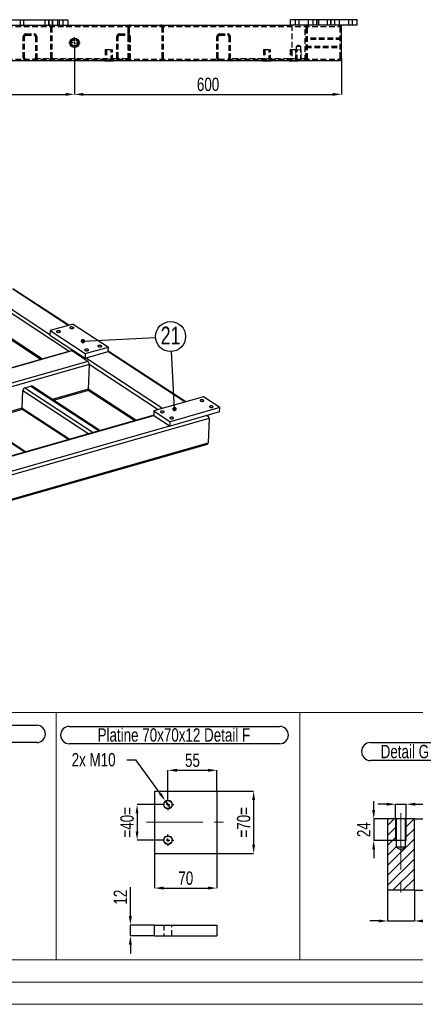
# Model space of a CAD drawing. Header units: millimetres. Extents: x 0 to 841, y 0 to 594.
# Tile 7 of 23: x 276 to 365, y 0 to 221. Entities that reach past the tile are written whole.
import ezdxf

# ---------------------------------------------------------------- set-up
doc = ezdxf.new("R2010")
doc.units = ezdxf.units.MM
doc.header["$PDSIZE"] = -1
doc.linetypes.add('CENTERX2', pattern=[20.32, 12.7, -2.54, 2.54, -2.54])
doc.linetypes.add('HIDDEN', pattern=[1.905, 1.27, -0.635])
for name, color, linetype in [('COTES', 1, 'Continuous'), ('NOTES', 6, 'Continuous'), ('TRAIT-FINS', 9, 'Continuous'), ('TRAIT-MIXTES', 3, 'CENTERX2'), ('TRAIT-TIRET', 2, 'HIDDEN')]:
    doc.layers.add(name, color=color, linetype=linetype)
doc.layers.add('TRAIT-FORT', color=4, linetype='Continuous', lineweight=25)
doc.styles.add('SLDTEXTSTYLE0', font='TXT', dxfattribs={"width": 0.75})
doc.dimstyles.new('SLDDIMSTYLE2', dxfattribs={"dimtxt": 3, "dimasz": 2, "dimexe": 0, "dimexo": 0.0625, "dimgap": 0.75, "dimtad": 1, "dimdec": 0, "dimlfac": 10, "dimrnd": 1e-09, "dimzin": 12, "dimdsep": 46, "dimtxsty": 'SLDTEXTSTYLE0', "dimsah": 1, "dimcen": 0.09, "dimadec": 0, "dimazin": 3, "dimtfac": 1, "dimtdec": 0, "dimtofl": 0, "dimtmove": 0, "dimatfit": 3, "dimfxl": 1, "dimfrac": 2, "dimtolj": 1, "dimtzin": 12, "dimarcsym": 0})
doc.dimstyles.new('SLDDIMSTYLE4', dxfattribs={"dimtxt": 3, "dimasz": 2, "dimexe": 0, "dimexo": 0.0625, "dimgap": 0.75, "dimtad": 0, "dimtih": 1, "dimtoh": 1, "dimdec": 0, "dimlfac": 5, "dimrnd": 1e-09, "dimzin": 12, "dimdsep": 46, "dimtxsty": 'SLDTEXTSTYLE0', "dimblk1": 'NONE', "dimsah": 1, "dimcen": 0, "dimadec": 0, "dimazin": 3, "dimtfac": 1, "dimtdec": 0, "dimtmove": 0, "dimatfit": 3, "dimldrblk": 'NONE', "dimfxl": 1, "dimfrac": 2, "dimtolj": 1, "dimtzin": 12, "dimarcsym": 0})
doc.dimstyles.new('SLDDIMSTYLE5', dxfattribs={"dimtxt": 3, "dimasz": 2, "dimexe": 0, "dimexo": 0.0625, "dimgap": 0.75, "dimtad": 1, "dimdec": 0, "dimlfac": 5, "dimrnd": 1e-09, "dimzin": 12, "dimdsep": 46, "dimtxsty": 'SLDTEXTSTYLE0', "dimsah": 1, "dimcen": 0.09, "dimadec": 0, "dimazin": 3, "dimtfac": 1, "dimtdec": 0, "dimtmove": 0, "dimatfit": 0, "dimfxl": 1, "dimfrac": 2, "dimtolj": 1, "dimtzin": 12, "dimarcsym": 0})
doc.dimstyles.new('SLDDIMSTYLE6', dxfattribs={"dimtxt": 3, "dimasz": 2, "dimexe": 0, "dimexo": 0.0625, "dimgap": 0.75, "dimtad": 1, "dimdec": 0, "dimlfac": 5, "dimrnd": 1e-09, "dimzin": 12, "dimdsep": 46, "dimtxsty": 'SLDTEXTSTYLE0', "dimsah": 1, "dimcen": 0.09, "dimadec": 0, "dimazin": 3, "dimtfac": 1, "dimtdec": 0, "dimtofl": 0, "dimtmove": 0, "dimatfit": 3, "dimfxl": 1, "dimfrac": 2, "dimtolj": 1, "dimtzin": 12, "dimarcsym": 0})
doc.dimstyles.new('SLDDIMSTYLE7', dxfattribs={"dimtxt": 0.18, "dimasz": 1, "dimexe": 0, "dimexo": 0.0625, "dimgap": 0, "dimtad": 0, "dimtih": 1, "dimtoh": 1, "dimdec": 0, "dimrnd": 1e-09, "dimzin": 0, "dimdsep": 46, "dimtxsty": 'Standard', "dimblk1": 'DOT', "dimblk2": 'DOT', "dimsah": 1, "dimcen": 0.09, "dimadec": 0, "dimazin": 0, "dimtfac": 1, "dimtdec": 0, "dimtofl": 0, "dimtmove": 0, "dimatfit": 3, "dimldrblk": 'DOT', "dimfxl": 1, "dimfrac": 2, "dimtolj": 1, "dimtzin": 0, "dimarcsym": 0})

# ---------------------------------------------------------------- blocks, each defined once
blk = doc.blocks.new('SW_NOTE_5')
at = {"layer": 'NOTES', "color": 0}
for p, q in [((-0.08, 4.28), (57.03, 4.28)), ((57.03, 0.38), (-0.08, 0.38))]:
    blk.add_line(p, q, dxfattribs=at)
for centre, start, end in [((-0.08, 2.33), 90, 270), ((57.03, 2.33), 270, 90)]:
    blk.add_arc(centre, 1.95, start, end, dxfattribs=at)
at = {"layer": 'NOTES', "color": 0, "insert": (28.36, 3.87), "char_height": 3, "attachment_point": 2, "style": 'SLDTEXTSTYLE0'}
blk.add_mtext('Platine 150x70x12x12 Detail D', dxfattribs=at)
blk = doc.blocks.new('SW_NOTE_36')
at = {"layer": 'NOTES', "color": 0}
blk.add_circle((3.38, 0.17), 3.38, dxfattribs=at)
at = {"layer": 'NOTES', "color": 0, "insert": (3.39, 2.4), "char_height": 4, "attachment_point": 2, "style": 'SLDTEXTSTYLE0'}
blk.add_mtext('21', dxfattribs=at)
blk = doc.blocks.new('_Dot')
at = {"color": 0, "linetype": 'ByBlock', "lineweight": -2}
blk.add_line((-0.5, 0), (-1, 0), dxfattribs=at)
at = {"color": 0, "linetype": 'ByBlock', "const_width": 0.5}
blk.add_lwpolyline([(-0.25, 0, 1), (0.25, 0, 1)], format="xyb", close=True, dxfattribs=at)
blk = doc.blocks.new('_D_81')
at = {"layer": 'COTES', "color": 0, "lineweight": -2, "transparency": 16777216}
for p, q in [((157.61, 214.62), (157.61, 204.36)), ((288.61, 214.62), (288.61, 204.36)), ((159.61, 204.36), (286.61, 204.36))]:
    blk.add_line(p, q, dxfattribs=at)
at = {"layer": 'COTES', "color": 0, "transparency": 16777216}
for points in [[(159.61, 204.7), (159.61, 204.03), (157.61, 204.36)], [(286.61, 204.7), (286.61, 204.03), (288.61, 204.36)]]:
    blk.add_solid(points, dxfattribs=at)
at = {"layer": 'Defpoints', "color": 0, "transparency": 16777216}
for p in [(157.61, 214.68), (288.61, 214.68), (288.61, 204.36)]:
    blk.add_point(p, dxfattribs=at)
at = {"layer": 'COTES', "color": 0, "transparency": 16777216, "insert": (223.11, 208.11), "char_height": 3, "attachment_point": 2, "style": 'SLDTEXTSTYLE0'}
blk.add_mtext('\\A1;1310', dxfattribs=at)
blk = doc.blocks.new('_D_83')
at = {"layer": 'COTES', "color": 0, "lineweight": -2, "transparency": 16777216}
for p, q in [((288.61, 214.62), (288.61, 204.36)), ((348.61, 212.47), (348.61, 204.36)), ((290.61, 204.36), (346.61, 204.36))]:
    blk.add_line(p, q, dxfattribs=at)
at = {"layer": 'COTES', "color": 0, "transparency": 16777216}
for points in [[(290.61, 204.7), (290.61, 204.03), (288.61, 204.36)], [(346.61, 204.7), (346.61, 204.03), (348.61, 204.36)]]:
    blk.add_solid(points, dxfattribs=at)
at = {"layer": 'Defpoints', "color": 0, "transparency": 16777216}
for p in [(288.61, 214.68), (348.61, 212.53), (348.61, 204.36)]:
    blk.add_point(p, dxfattribs=at)
at = {"layer": 'COTES', "color": 0, "transparency": 16777216, "insert": (318.61, 208.11), "char_height": 3, "attachment_point": 2, "style": 'SLDTEXTSTYLE0'}
blk.add_mtext('\\A1;600', dxfattribs=at)
blk = doc.blocks.new('SW_CENTERMARKSYMBOL_87')
at = {"layer": 'TRAIT-MIXTES', "color": 0}
for p, q in [((-0.4, 0), (-1.25, 0)), ((0, 0), (-0.2, 0)), ((0, 0), (-0.2, 0)), ((0, 0.4), (0, 1.25)), ((0, 0), (0, 0.2)), ((0, 0), (0, 0.2)), ((0, 0), (0, -0.2)), ((0, 0), (0.2, 0)), ((0, 0), (0, -0.2)), ((0, 0), (0.2, 0)), ((0.4, 0), (1.25, 0)), ((0, -0.4), (0, -1.25))]:
    blk.add_line(p, q, dxfattribs=at)
blk = doc.blocks.new('SW_CENTERMARKSYMBOL_89')
at = {"layer": 'TRAIT-MIXTES', "color": 0}
for p, q in [((-0.4, 0), (-1.25, 0)), ((0, 0), (-0.2, 0)), ((0, 0), (-0.2, 0)), ((0, 0.4), (0, 1.25)), ((0, 0), (0, 0.2)), ((0, 0), (0, 0.2)), ((0, 0), (0, -0.2)), ((0, 0), (0.2, 0)), ((0, 0), (0, -0.2)), ((0, 0), (0.2, 0)), ((0.4, 0), (1.25, 0)), ((0, -0.4), (0, -1.25))]:
    blk.add_line(p, q, dxfattribs=at)
blk = doc.blocks.new('_D_154')
at = {"layer": 'COTES', "color": 0, "lineweight": -2, "transparency": 16777216}
for p, q in [((358.95, 25.56), (358.95, 18.71)), ((364.95, 25.56), (364.95, 18.71)), ((356.95, 18.71), (354.95, 18.71)), ((358.95, 18.71), (364.95, 18.71)), ((366.95, 18.71), (376.07, 18.71))]:
    blk.add_line(p, q, dxfattribs=at)
at = {"layer": 'COTES', "color": 0, "transparency": 16777216}
for points in [[(356.95, 19.04), (356.95, 18.38), (358.95, 18.71)], [(366.95, 19.04), (366.95, 18.38), (364.95, 18.71)]]:
    blk.add_solid(points, dxfattribs=at)
at = {"layer": 'Defpoints', "color": 0, "transparency": 16777216}
for p in [(358.95, 25.62), (364.95, 25.62), (358.95, 18.71)]:
    blk.add_point(p, dxfattribs=at)
at = {"layer": 'COTES', "color": 0, "transparency": 16777216, "insert": (372.51, 22.46), "char_height": 3, "attachment_point": 2, "style": 'SLDTEXTSTYLE0'}
blk.add_mtext('\\A1;%%c30', dxfattribs=at)
blk = doc.blocks.new('_D_155')
at = {"layer": 'COTES', "color": 0, "lineweight": -2, "transparency": 16777216}
for p, q in [((365.01, 41.62), (372.47, 41.62)), ((372.47, 27.62), (372.47, 39.62)), ((365.01, 25.62), (372.47, 25.62))]:
    blk.add_line(p, q, dxfattribs=at)
at = {"layer": 'COTES', "color": 0, "transparency": 16777216}
for points in [[(372.14, 39.62), (372.81, 39.62), (372.47, 41.62)], [(372.14, 27.62), (372.81, 27.62), (372.47, 25.62)]]:
    blk.add_solid(points, dxfattribs=at)
at = {"layer": 'Defpoints', "color": 0, "transparency": 16777216}
for p in [(364.95, 41.62), (372.47, 41.62), (364.95, 25.62)]:
    blk.add_point(p, dxfattribs=at)
at = {"layer": 'COTES', "color": 0, "transparency": 16777216, "insert": (368.72, 33.62), "char_height": 3, "attachment_point": 2, "rotation": 90, "style": 'SLDTEXTSTYLE0'}
blk.add_mtext('\\A1;80', dxfattribs=at)
blk = doc.blocks.new('_D_156')
at = {"layer": 'COTES', "color": 0, "lineweight": -2, "transparency": 16777216}
for p, q in [((355.82, 43.62), (355.82, 45.62)), ((363.09, 41.62), (355.82, 41.62)), ((355.82, 41.62), (355.82, 36.82)), ((363.09, 36.82), (355.82, 36.82)), ((355.82, 34.82), (355.82, 32.82))]:
    blk.add_line(p, q, dxfattribs=at)
at = {"layer": 'COTES', "color": 0, "transparency": 16777216}
for points in [[(355.49, 43.62), (356.15, 43.62), (355.82, 41.62)], [(355.49, 34.82), (356.15, 34.82), (355.82, 36.82)]]:
    blk.add_solid(points, dxfattribs=at)
at = {"layer": 'Defpoints', "color": 0, "transparency": 16777216}
for p in [(363.15, 41.62), (355.82, 36.82), (363.15, 36.82)]:
    blk.add_point(p, dxfattribs=at)
at = {"layer": 'COTES', "color": 0, "transparency": 16777216, "insert": (352.07, 39.22), "char_height": 3, "attachment_point": 2, "rotation": 90, "style": 'SLDTEXTSTYLE0'}
blk.add_mtext('\\A1;24', dxfattribs=at)
blk = doc.blocks.new('_D_157')
at = {"layer": 'COTES', "color": 0, "lineweight": -2, "transparency": 16777216}
for p, q in [((358.75, 44.94), (356.75, 44.94)), ((360.75, 41.69), (360.75, 44.94)), ((360.75, 44.94), (363.15, 44.94)), ((363.15, 41.69), (363.15, 44.94)), ((365.15, 44.94), (374.3, 44.94))]:
    blk.add_line(p, q, dxfattribs=at)
at = {"layer": 'COTES', "color": 0, "transparency": 16777216}
for points in [[(358.75, 45.27), (358.75, 44.6), (360.75, 44.94)], [(365.15, 45.27), (365.15, 44.6), (363.15, 44.94)]]:
    blk.add_solid(points, dxfattribs=at)
at = {"layer": 'Defpoints', "color": 0, "transparency": 16777216}
for p in [(363.15, 44.94), (360.75, 41.62), (363.15, 41.62)]:
    blk.add_point(p, dxfattribs=at)
at = {"layer": 'COTES', "color": 0, "transparency": 16777216, "insert": (370.92, 48.69), "char_height": 3, "attachment_point": 2, "style": 'SLDTEXTSTYLE0'}
blk.add_mtext('\\A1;M12', dxfattribs=at)
blk = doc.blocks.new('SW_NOTE_43')
at = {"layer": 'NOTES', "color": 0}
for p, q in [((-0.09, 4.37), (15.51, 4.37)), ((15.51, 0.34), (-0.09, 0.34))]:
    blk.add_line(p, q, dxfattribs=at)
for centre, start, end in [((-0.09, 2.36), 90, 270), ((15.51, 2.36), 270, 90)]:
    blk.add_arc(centre, 2.01, start, end, dxfattribs=at)
at = {"layer": 'NOTES', "color": 0, "insert": (7.64, 3.87), "char_height": 3, "attachment_point": 2, "style": 'SLDTEXTSTYLE0'}
blk.add_mtext('Detail G', dxfattribs=at)
blk = doc.blocks.new('_D_158')
at = {"layer": 'COTES', "color": 0, "lineweight": -2, "transparency": 16777216}
for p, q in [((300.34, 54.94), (302.34, 54.94)), ((302.34, 54.94), (307.85, 47.3)), ((310.19, 44.05), (309.02, 45.68))]:
    blk.add_line(p, q, dxfattribs=at)
at = {"layer": 'COTES', "color": 0, "transparency": 16777216}
blk.add_solid([(308.12, 47.49), (307.58, 47.1), (309.02, 45.68)], dxfattribs=at)
at = {"layer": 'Defpoints', "color": 0, "transparency": 16777216}
for p in [(309.02, 45.68), (310.19, 44.05)]:
    blk.add_point(p, dxfattribs=at)
at = {"layer": 'COTES', "color": 0, "transparency": 16777216, "insert": (287.97, 56.44), "char_height": 3, "attachment_point": 1, "style": 'SLDTEXTSTYLE0'}
blk.add_mtext('\\A1;2x M10', dxfattribs=at)
blk = doc.blocks.new('_None')
blk = doc.blocks.new('_D_159')
at = {"layer": 'COTES', "color": 0, "lineweight": -2, "transparency": 16777216}
for p, q in [((308.25, 44.87), (302.66, 44.87)), ((302.66, 42.87), (302.66, 38.87)), ((308.25, 36.87), (302.66, 36.87))]:
    blk.add_line(p, q, dxfattribs=at)
at = {"layer": 'COTES', "color": 0, "transparency": 16777216}
for points in [[(302.33, 42.87), (302.99, 42.87), (302.66, 44.87)], [(302.33, 38.87), (302.99, 38.87), (302.66, 36.87)]]:
    blk.add_solid(points, dxfattribs=at)
at = {"layer": 'Defpoints', "color": 0, "transparency": 16777216}
for p in [(308.31, 44.87), (302.66, 36.87), (308.31, 36.87)]:
    blk.add_point(p, dxfattribs=at)
at = {"layer": 'COTES', "color": 0, "transparency": 16777216, "insert": (298.91, 40.87), "char_height": 3, "attachment_point": 2, "rotation": 90, "style": 'SLDTEXTSTYLE0'}
blk.add_mtext('\\A1;=40=', dxfattribs=at)
blk = doc.blocks.new('_D_160')
at = {"layer": 'COTES', "color": 0, "lineweight": -2, "transparency": 16777216}
for p, q in [((320.67, 47.87), (328.85, 47.87)), ((328.85, 45.87), (328.85, 35.87)), ((320.67, 33.87), (328.85, 33.87))]:
    blk.add_line(p, q, dxfattribs=at)
at = {"layer": 'COTES', "color": 0, "transparency": 16777216}
for points in [[(328.51, 45.87), (329.18, 45.87), (328.85, 47.87)], [(328.51, 35.87), (329.18, 35.87), (328.85, 33.87)]]:
    blk.add_solid(points, dxfattribs=at)
at = {"layer": 'Defpoints', "color": 0, "transparency": 16777216}
for p in [(320.61, 47.87), (320.61, 33.87), (328.85, 33.87)]:
    blk.add_point(p, dxfattribs=at)
at = {"layer": 'COTES', "color": 0, "transparency": 16777216, "insert": (325.1, 40.87), "char_height": 3, "attachment_point": 2, "rotation": 90, "style": 'SLDTEXTSTYLE0'}
blk.add_mtext('\\A1;=70=', dxfattribs=at)
blk = doc.blocks.new('_D_161')
at = {"layer": 'COTES', "color": 0, "lineweight": -2, "transparency": 16777216}
for p, q in [((309.61, 46.23), (309.61, 52.56)), ((311.61, 52.56), (318.61, 52.56)), ((320.61, 47.93), (320.61, 52.56))]:
    blk.add_line(p, q, dxfattribs=at)
at = {"layer": 'COTES', "color": 0, "transparency": 16777216}
for points in [[(311.61, 52.89), (311.61, 52.23), (309.61, 52.56)], [(318.61, 52.89), (318.61, 52.23), (320.61, 52.56)]]:
    blk.add_solid(points, dxfattribs=at)
at = {"layer": 'Defpoints', "color": 0, "transparency": 16777216}
for p in [(320.61, 52.56), (320.61, 47.87), (309.61, 46.17)]:
    blk.add_point(p, dxfattribs=at)
at = {"layer": 'COTES', "color": 0, "transparency": 16777216, "insert": (315.11, 56.31), "char_height": 3, "attachment_point": 2, "style": 'SLDTEXTSTYLE0'}
blk.add_mtext('\\A1;55', dxfattribs=at)
blk = doc.blocks.new('_D_162')
at = {"layer": 'COTES', "color": 0, "lineweight": -2, "transparency": 16777216}
for p, q in [((306.61, 33.8), (306.61, 26.1)), ((320.61, 33.8), (320.61, 26.1)), ((308.61, 26.1), (318.61, 26.1))]:
    blk.add_line(p, q, dxfattribs=at)
at = {"layer": 'COTES', "color": 0, "transparency": 16777216}
for points in [[(308.61, 26.44), (308.61, 25.77), (306.61, 26.1)], [(318.61, 26.44), (318.61, 25.77), (320.61, 26.1)]]:
    blk.add_solid(points, dxfattribs=at)
at = {"layer": 'Defpoints', "color": 0, "transparency": 16777216}
for p in [(306.61, 33.87), (320.61, 33.87), (320.61, 26.1)]:
    blk.add_point(p, dxfattribs=at)
at = {"layer": 'COTES', "color": 0, "transparency": 16777216, "insert": (313.61, 29.85), "char_height": 3, "attachment_point": 2, "style": 'SLDTEXTSTYLE0'}
blk.add_mtext('\\A1;70', dxfattribs=at)
blk = doc.blocks.new('SW_NOTE_44')
at = {"layer": 'NOTES', "color": 0}
for p, q in [((-0.08, 4.29), (47.22, 4.29)), ((47.22, 0.39), (-0.08, 0.39))]:
    blk.add_line(p, q, dxfattribs=at)
for centre, start, end in [((-0.08, 2.34), 90, 270), ((47.22, 2.34), 270, 90)]:
    blk.add_arc(centre, 1.95, start, end, dxfattribs=at)
at = {"layer": 'NOTES', "color": 0, "insert": (23.44, 3.87), "char_height": 3, "attachment_point": 2, "style": 'SLDTEXTSTYLE0'}
blk.add_mtext('Platine 70x70x12 Detail F', dxfattribs=at)
blk = doc.blocks.new('SW_CENTERMARKSYMBOL_107')
at = {"layer": 'TRAIT-MIXTES', "color": 0}
for p, q in [((-0.8, 0), (-1.3, 0)), ((0, 0), (-0.4, 0)), ((0, 0.8), (0, 1.3)), ((0, 0), (0, 0.4)), ((0, 0), (0, -0.4)), ((0, 0), (0.4, 0)), ((0.8, 0), (1.3, 0)), ((0, -0.8), (0, -1.3))]:
    blk.add_line(p, q, dxfattribs=at)
blk = doc.blocks.new('SW_CENTERMARKSYMBOL_108')
at = {"layer": 'TRAIT-MIXTES', "color": 0}
for p, q in [((-0.8, 0), (-1.3, 0)), ((0, 0), (-0.4, 0)), ((0, 0.8), (0, 1.3)), ((0, 0), (0, 0.4)), ((0, 0), (0, -0.4)), ((0, 0), (0.4, 0)), ((0.8, 0), (1.3, 0)), ((0, -0.8), (0, -1.3))]:
    blk.add_line(p, q, dxfattribs=at)
blk = doc.blocks.new('_D_163')
at = {"layer": 'COTES', "color": 0, "lineweight": -2, "transparency": 16777216}
for p, q in [((301.16, 19.81), (301.16, 26.31)), ((306.55, 17.81), (301.16, 17.81)), ((301.16, 15.41), (301.16, 17.81)), ((306.55, 15.41), (301.16, 15.41)), ((301.16, 13.41), (301.16, 11.41))]:
    blk.add_line(p, q, dxfattribs=at)
at = {"layer": 'COTES', "color": 0, "transparency": 16777216}
for points in [[(300.83, 19.81), (301.49, 19.81), (301.16, 17.81)], [(300.83, 13.41), (301.49, 13.41), (301.16, 15.41)]]:
    blk.add_solid(points, dxfattribs=at)
at = {"layer": 'Defpoints', "color": 0, "transparency": 16777216}
for p in [(301.16, 17.81), (306.61, 17.81), (306.61, 15.41)]:
    blk.add_point(p, dxfattribs=at)
at = {"layer": 'COTES', "color": 0, "transparency": 16777216, "insert": (297.41, 24.06), "char_height": 3, "attachment_point": 2, "rotation": 90, "style": 'SLDTEXTSTYLE0'}
blk.add_mtext('\\A1;12', dxfattribs=at)

msp = doc.modelspace()

# ---------------------------------------------------------------- hatches: boundary and pattern name
at = {"layer": 'TRAIT-FINS'}
h = msp.add_hatch(dxfattribs=at)
h.set_pattern_fill('ANSI31', color=256, scale=0.5, angle=3e-322, style=0)
h.paths.add_polyline_path([(360.9, 41.62), (358.95, 41.62), (358.95, 25.62), (364.95, 25.62), (364.95, 41.62), (363, 41.62), (363, 35.32), (361.95, 34.69), (360.9, 35.32)], flags=0)

# ---------------------------------------------------------------- linework, layer by layer
at = {"lineweight": 18}
for p, q in [((220.13, 65.56), (284.52, 65.56)), ((284.52, 10), (284.52, 65.56)), ((284.52, 10), (284.52, 65.56)), ((284.52, 65.56), (339.2, 65.56)), ((339.2, 10), (339.2, 65.56)), ((339.2, 65.56), (390.47, 65.56)), ((339.2, 65.56), (339.2, 10)), ((220.13, 10), (284.52, 10)), ((284.52, 10), (339.2, 10)), ((339.2, 10), (390.47, 10)), ((836, 5), (5, 5)), ((841, 0), (0, 0))]:
    msp.add_line(p, q, dxfattribs=at)
at = {"layer": 'TRAIT-FINS', "lineweight": 18}
for p, q in [((342.11, 221.13), (342.11, 219.93)), ((342.11, 221.13), (342.11, 219.93)), ((342.11, 219.93), (343.11, 219.93)), ((342.11, 219.93), (343.11, 219.93)), ((343.11, 221.13), (343.11, 219.93)), ((343.11, 221.13), (343.11, 219.93)), ((346.11, 221.13), (346.11, 219.93)), ((346.11, 221.13), (346.11, 219.93)), ((346.11, 219.93), (347.11, 219.93)), ((346.11, 219.93), (347.11, 219.93)), ((347.11, 221.13), (347.11, 219.93)), ((347.11, 221.13), (347.11, 219.93)), ((338.33, 211.93), (338.33, 214.33)), ((339.53, 214.33), (338.33, 214.33)), ((339.53, 211.93), (339.53, 214.33)), ((360.75, 41.62), (360.75, 36.82)), ((363.15, 41.62), (363.15, 36.82)), ((360.75, 36.82), (363.15, 36.82))]:
    msp.add_line(p, q, dxfattribs=at)
at = {"layer": 'TRAIT-FINS', "lineweight": 18, "flags": 128}
for points in [[(285.3, 150.92), (285.14, 150.89), (284.96, 150.89), (284.79, 150.92), (284.67, 150.98), (284.59, 151.06), (284.59, 151.14), (284.65, 151.21), (284.77, 151.26), (284.94, 151.29), (285.11, 151.29), (285.28, 151.25), (285.41, 151.19), (285.48, 151.12), (285.48, 151.04), (285.42, 150.97), (285.3, 150.92)], [(288.26, 151.76), (288.1, 151.74), (287.93, 151.74), (287.76, 151.77), (287.63, 151.83), (287.56, 151.9), (287.55, 151.98), (287.62, 152.05), (287.74, 152.11), (287.9, 152.14), (288.08, 152.13), (288.24, 152.1), (288.37, 152.04), (288.45, 151.97), (288.45, 151.89), (288.39, 151.82), (288.26, 151.76)], [(291.6, 146.79), (291.44, 146.76), (291.26, 146.77), (291.1, 146.8), (290.97, 146.86), (290.9, 146.93), (290.89, 147.01), (290.96, 147.08), (291.08, 147.13), (291.24, 147.16), (291.42, 147.16), (291.58, 147.13), (291.71, 147.07), (291.78, 146.99), (291.79, 146.92), (291.73, 146.84), (291.6, 146.79)], [(294.57, 147.64), (294.41, 147.61), (294.23, 147.61), (294.06, 147.65), (293.94, 147.7), (293.86, 147.78), (293.86, 147.86), (293.92, 147.93), (294.04, 147.98), (294.21, 148.01), (294.38, 148.01), (294.55, 147.97), (294.68, 147.92), (294.75, 147.84), (294.75, 147.76), (294.69, 147.69), (294.57, 147.64)]]:
    msp.add_lwpolyline(points, dxfattribs=at)
at = {"layer": 'TRAIT-FINS', "lineweight": 18}
for centre in [(309.61, 44.87), (309.61, 36.87)]:
    msp.add_circle(centre, 1, dxfattribs=at)
at = {"layer": 'TRAIT-FORT', "lineweight": 25}
for p, q in [((269.11, 221.13), (284.81, 221.13)), ((284.81, 221.13), (284.81, 219.93)), ((284.81, 221.13), (287.11, 221.13)), ((287.11, 221.13), (287.11, 219.93)), ((352.11, 221.13), (337.11, 221.13)), ((337.11, 219.93), (337.11, 221.13)), ((352.11, 219.93), (352.11, 221.13)), ((269.11, 219.93), (337.11, 219.93)), ((352.11, 219.93), (337.11, 219.93)), ((348.61, 212.53), (348.61, 219.33)), ((117.21, 211.93), (348.01, 211.93)), ((295.33, 211.93), (295.33, 211.83)), ((297.33, 211.83), (295.33, 211.83)), ((297.33, 211.83), (297.33, 211.93)), ((330.84, 211.93), (330.84, 211.83)), ((332.84, 211.83), (330.84, 211.83)), ((332.84, 211.83), (332.84, 211.93)), ((336.84, 211.93), (336.84, 211.83)), ((338.84, 211.83), (336.84, 211.83)), ((338.84, 211.83), (338.84, 211.93)), ((283.1, 150.38), (231.7, 184.02)), ((287.19, 152.44), (274.72, 160.61)), ((287.35, 152.49), (274.79, 160.71)), ((287.42, 146.64), (268.27, 159.17)), ((268.03, 153.43), (281.14, 144.84)), ((281.39, 144.91), (268.07, 153.63)), ((288.33, 152.77), (283.14, 151.29)), ((288.33, 152.77), (296.21, 147.61)), ((283.14, 151.29), (283.1, 150.31)), ((283.14, 151.29), (291.02, 146.13)), ((283.1, 150.31), (290.98, 145.15)), ((287.87, 146.77), (247.64, 135.27)), ((288.04, 146.73), (247.73, 135.21)), ((291.61, 144.39), (288.04, 146.73)), ((290.98, 145.15), (296.17, 146.63)), ((291.02, 146.13), (290.98, 145.15)), ((291.02, 146.13), (296.21, 147.61)), ((313.45, 135.25), (296.1, 146.61)), ((296.17, 146.63), (296.21, 147.61)), ((313.62, 135.3), (296.17, 146.72)), ((291.61, 144.39), (250.57, 132.67)), ((308.41, 133.81), (291.06, 145.17)), ((291.91, 143.7), (216.77, 122.23)), ((291.91, 143.7), (291.71, 138.16)), ((307.44, 133.53), (291.91, 143.7)), ((276.88, 133.92), (277.02, 137.83)), ((277.02, 137.83), (291.83, 128.14)), ((277.48, 138.45), (278.82, 138.83)), ((277.48, 138.45), (292.81, 128.42)), ((278.82, 138.83), (294.14, 128.8)), ((294.3, 128.85), (279.1, 138.8)), ((291.71, 138.16), (283.61, 135.85)), ((283.9, 135.66), (291.54, 137.84)), ((291.67, 137.96), (302.15, 131.09)), ((302.4, 131.16), (291.71, 138.16)), ((317.56, 136.43), (306.44, 133.25)), ((321.24, 134.02), (317.56, 136.43)), ((262.14, 134.06), (277.46, 124.04)), ((277.62, 124.08), (262.42, 134.03)), ((276.88, 133.92), (266.93, 131.08)), ((267.22, 130.89), (276.95, 133.67)), ((276.88, 133.92), (287.57, 126.93)), ((277.03, 133.59), (287.33, 126.85)), ((306.44, 133.25), (306.4, 132.27)), ((306.44, 133.25), (310.11, 130.84)), ((321.2, 133.04), (310.08, 129.86)), ((321.24, 134.02), (310.11, 130.84)), ((321.2, 133.04), (321.24, 134.02)), ((146.85, 82.5), (318.85, 131.64)), ((306.4, 132.31), (257.02, 118.19)), ((257.1, 118.14), (306.45, 132.24)), ((306.4, 132.27), (310.08, 129.86)), ((310.08, 129.86), (310.11, 130.84)), ((318.59, 132.04), (318.32, 132.22)), ((318.85, 131.64), (318.65, 126.1)), ((259.67, 115.51), (310.03, 129.9)), ((146.65, 76.96), (318.65, 126.1)), ((146.7, 76.7), (318.28, 125.72)), ((306.61, 47.87), (320.61, 47.87)), ((306.61, 47.87), (306.61, 33.87)), ((320.61, 47.87), (320.61, 33.87)), ((358.95, 41.62), (358.95, 25.62)), ((360.9, 41.62), (358.95, 41.62)), ((360.9, 41.62), (360.9, 35.32)), ((363, 41.62), (360.9, 41.62)), ((363, 35.32), (363, 41.62)), ((364.95, 41.62), (363, 41.62)), ((364.95, 25.62), (364.95, 41.62)), ((306.61, 33.87), (320.61, 33.87)), ((360.9, 35.32), (361.95, 34.69)), ((363, 35.32), (360.9, 35.32)), ((361.95, 34.69), (363, 35.32)), ((364.95, 25.62), (358.95, 25.62)), ((306.61, 15.41), (306.61, 17.81)), ((306.61, 17.81), (320.61, 17.81)), ((320.61, 17.81), (320.61, 15.41)), ((306.61, 15.41), (320.61, 15.41))]:
    msp.add_line(p, q, dxfattribs=at)
at = {"layer": 'TRAIT-FORT', "lineweight": 25, "flags": 128}
for points in [[(284.7, 150.99), (284.78, 150.95), (284.88, 150.92), (285, 150.91), (285.11, 150.91), (285.22, 150.92), (285.32, 150.95), (285.39, 150.99), (285.43, 151.03), (285.45, 151.09), (285.42, 151.14), (285.37, 151.18), (285.29, 151.22), (285.19, 151.25), (285.08, 151.27), (284.96, 151.27), (284.85, 151.26), (284.76, 151.23), (284.68, 151.19), (284.64, 151.14), (284.63, 151.09), (284.65, 151.04), (284.7, 150.99)], [(287.67, 151.84), (287.75, 151.8), (287.85, 151.77), (287.96, 151.76), (288.08, 151.76), (288.19, 151.77), (288.28, 151.8), (288.36, 151.83), (288.4, 151.88), (288.41, 151.93), (288.39, 151.98), (288.34, 152.03), (288.26, 152.07), (288.16, 152.1), (288.04, 152.12), (287.93, 152.12), (287.82, 152.1), (287.72, 152.08), (287.65, 152.04), (287.61, 151.99), (287.59, 151.94), (287.62, 151.89), (287.67, 151.84)], [(291.01, 146.87), (291.09, 146.83), (291.19, 146.8), (291.3, 146.78), (291.42, 146.78), (291.53, 146.8), (291.62, 146.82), (291.69, 146.86), (291.74, 146.91), (291.75, 146.96), (291.73, 147.01), (291.67, 147.06), (291.59, 147.1), (291.49, 147.13), (291.38, 147.14), (291.26, 147.14), (291.15, 147.13), (291.06, 147.1), (290.99, 147.06), (290.94, 147.02), (290.93, 146.97), (290.95, 146.91), (291.01, 146.87)], [(293.97, 147.71), (294.05, 147.68), (294.15, 147.65), (294.27, 147.63), (294.38, 147.63), (294.49, 147.64), (294.59, 147.67), (294.66, 147.71), (294.7, 147.76), (294.71, 147.81), (294.69, 147.86), (294.64, 147.91), (294.56, 147.95), (294.46, 147.97), (294.35, 147.99), (294.23, 147.99), (294.12, 147.98), (294.02, 147.95), (293.95, 147.91), (293.91, 147.86), (293.9, 147.81), (293.92, 147.76), (293.97, 147.71)], [(316.9, 135.5), (316.98, 135.46), (317.08, 135.43), (317.19, 135.41), (317.31, 135.41), (317.42, 135.43), (317.52, 135.45), (317.59, 135.49), (317.63, 135.54), (317.64, 135.59), (317.62, 135.64), (317.57, 135.69), (317.49, 135.73), (317.39, 135.76), (317.27, 135.77), (317.16, 135.77), (317.05, 135.76), (316.95, 135.73), (316.88, 135.69), (316.84, 135.65), (316.83, 135.6), (316.85, 135.54), (316.9, 135.5)], [(308, 132.96), (308.08, 132.92), (308.18, 132.89), (308.3, 132.87), (308.41, 132.87), (308.52, 132.88), (308.62, 132.91), (308.69, 132.95), (308.73, 133), (308.75, 133.05), (308.72, 133.1), (308.67, 133.15), (308.59, 133.19), (308.49, 133.21), (308.38, 133.23), (308.26, 133.23), (308.15, 133.22), (308.06, 133.19), (307.98, 133.15), (307.94, 133.11), (307.93, 133.05), (307.95, 133), (308, 132.96)], [(319, 134.12), (319.08, 134.08), (319.18, 134.05), (319.3, 134.04), (319.41, 134.04), (319.52, 134.05), (319.62, 134.08), (319.69, 134.12), (319.73, 134.16), (319.74, 134.21), (319.72, 134.27), (319.67, 134.31), (319.59, 134.35), (319.49, 134.38), (319.37, 134.4), (319.26, 134.4), (319.15, 134.38), (319.05, 134.36), (318.98, 134.32), (318.94, 134.27), (318.93, 134.22), (318.95, 134.17), (319, 134.12)], [(310.1, 131.58), (310.18, 131.54), (310.29, 131.51), (310.4, 131.5), (310.51, 131.5), (310.62, 131.51), (310.72, 131.54), (310.79, 131.57), (310.84, 131.62), (310.85, 131.67), (310.83, 131.72), (310.77, 131.77), (310.69, 131.81), (310.59, 131.84), (310.48, 131.85), (310.36, 131.86), (310.25, 131.84), (310.16, 131.81), (310.08, 131.78), (310.04, 131.73), (310.03, 131.68), (310.05, 131.63), (310.1, 131.58)]]:
    msp.add_lwpolyline(points, dxfattribs=at)
at = {"layer": 'TRAIT-FORT', "lineweight": 25}
for centre, radius in [((288.61, 215.93), 1.05), ((288.61, 215.93), 0.75), ((309.61, 44.87), 0.9), ((309.61, 36.87), 0.9)]:
    msp.add_circle(centre, radius, dxfattribs=at)
for centre, radius, start, end in [((348.01, 219.33), 0.6, 0, 90), ((348.01, 212.53), 0.6, 270, 0), ((287.92, 146.57), 0.202, 52.859, 102.983), ((291.06, 143.74), 0.852, 356.8688, 49.5265), ((277.71, 137.8), 0.69, 109.2176, 177.0007), ((278.92, 138.51), 0.335, 58.428, 108.4781), ((291.41, 138.11), 0.306, 296.672, 8.4118), ((277.24, 133.89), 0.364, 174.2835, 233.5753)]:
    msp.add_arc(centre, radius, start, end, dxfattribs=at)
for centre, start_param, end_param in [((318.09, 131.72), 0.073443, 1.495133), ((318.09, 131.72), 0.073443, 1.495133), ((317.89, 126.18), 5.33549, 6.356629), ((317.89, 126.18), 5.33549, 6.356629)]:
    msp.add_ellipse(centre, major_axis=(0.757, -0.115), ratio=0.63639, start_param=start_param, end_param=end_param, dxfattribs=at)
at = {"layer": 'TRAIT-MIXTES', "lineweight": 18}
for p, q in [((361.95, 42.89), (361.95, 22.67)), ((304.75, 40.87), (322.11, 40.87))]:
    msp.add_line(p, q, dxfattribs=at)
at = {"layer": 'TRAIT-TIRET'}
for p, q in [((276.37, 221.13), (276.37, 219.93)), ((277.25, 219.93), (277.25, 221.13)), ((281.97, 221.13), (281.97, 219.93)), ((282.85, 219.93), (282.85, 221.13)), ((282.87, 221.13), (282.87, 219.93)), ((283.61, 221.13), (283.61, 219.93)), ((283.75, 219.93), (283.75, 221.13)), ((285.16, 221.13), (285.16, 219.93)), ((286.06, 219.93), (286.06, 221.13)), ((338.16, 221.13), (338.16, 219.93)), ((339.06, 219.93), (339.06, 221.13)), ((341.11, 221.13), (341.11, 219.93)), ((342.16, 221.13), (342.16, 219.93)), ((343.06, 219.93), (343.06, 221.13)), ((343.51, 219.93), (343.51, 221.13)), ((345.37, 221.13), (345.37, 219.93)), ((346.16, 221.13), (346.16, 219.93)), ((346.25, 219.93), (346.25, 221.13)), ((347.06, 219.93), (347.06, 221.13)), ((348.11, 219.93), (348.11, 221.13)), ((350.16, 221.13), (350.16, 219.93)), ((351.06, 219.93), (351.06, 221.13)), ((117.21, 219.63), (348.01, 219.63)), ((283.31, 212.53), (283.31, 219.33)), ((283.61, 212.53), (283.61, 219.33)), ((300.61, 219.33), (300.61, 212.53)), ((300.91, 219.33), (300.91, 212.53)), ((308.31, 212.53), (308.31, 219.33)), ((308.61, 212.53), (308.61, 219.33)), ((337.43, 219.93), (337.43, 211.93)), ((337.43, 219.93), (337.43, 219.63)), ((340.43, 211.93), (340.43, 219.93)), ((340.43, 219.63), (340.43, 219.93)), ((340.61, 219.93), (340.61, 219.33)), ((340.61, 219.33), (340.61, 212.53)), ((340.91, 219.33), (340.91, 212.53)), ((348.31, 212.53), (348.31, 219.33)), ((277.11, 212.53), (277.11, 217.33)), ((277.41, 212.53), (277.41, 217.33)), ((277.71, 217.93), (279.51, 217.93)), ((277.71, 217.63), (279.51, 217.63)), ((279.81, 217.33), (279.81, 212.53)), ((280.11, 217.33), (280.11, 212.53)), ((298.11, 212.53), (298.11, 217.33)), ((298.41, 212.53), (298.41, 217.33)), ((298.71, 217.93), (300.51, 217.93)), ((298.71, 217.63), (300.51, 217.63)), ((300.81, 217.33), (300.81, 212.53)), ((301.11, 217.33), (301.11, 212.53)), ((320.61, 212.53), (320.61, 217.33)), ((320.91, 212.53), (320.91, 217.33)), ((321.21, 217.93), (323.01, 217.93)), ((321.21, 217.63), (323.01, 217.63)), ((323.31, 217.33), (323.31, 212.53)), ((323.61, 217.33), (323.61, 212.53)), ((348.61, 216.98), (340.61, 216.98)), ((340.91, 216.98), (340.61, 216.98)), ((348.61, 216.98), (348.31, 216.98)), ((338.93, 215.39), (338.41, 215.08)), ((339.46, 215.08), (338.41, 215.08)), ((338.41, 215.08), (338.41, 211.93)), ((339.46, 215.08), (338.93, 215.39)), ((339.46, 211.93), (339.46, 215.08)), ((348.61, 216.68), (340.61, 216.68)), ((340.61, 215.18), (348.61, 215.18)), ((340.61, 214.88), (348.61, 214.88)), ((340.61, 214.88), (340.91, 214.88)), ((348.31, 214.88), (348.61, 214.88)), ((298.11, 212.33), (280.11, 212.33)), ((280.11, 211.93), (280.11, 212.33)), ((283.61, 211.93), (283.61, 212.33)), ((295.53, 214.43), (297.13, 214.43)), ((295.53, 214.43), (295.53, 211.93)), ((295.53, 212.33), (295.53, 211.93)), ((295.82, 214.43), (295.82, 211.83)), ((296.84, 211.83), (296.84, 214.43)), ((297.13, 211.93), (297.13, 214.43)), ((297.13, 211.93), (297.13, 212.33)), ((298.11, 211.93), (298.11, 212.33)), ((300.61, 212.33), (298.11, 212.33)), ((300.61, 211.93), (300.61, 212.33)), ((340.61, 212.33), (323.61, 212.33)), ((323.61, 211.93), (323.61, 212.33)), ((331.04, 214.43), (332.64, 214.43)), ((331.04, 214.43), (331.04, 211.93)), ((331.04, 212.33), (331.04, 211.93)), ((331.33, 214.43), (331.33, 211.83)), ((332.35, 211.83), (332.35, 214.43)), ((332.64, 211.93), (332.64, 214.43)), ((332.64, 211.93), (332.64, 212.33)), ((337.04, 214.43), (338.64, 214.43)), ((337.04, 214.43), (337.04, 211.93)), ((337.04, 212.33), (337.04, 211.93)), ((337.33, 214.43), (337.33, 211.83)), ((338.35, 211.83), (338.35, 214.43)), ((338.64, 211.93), (338.64, 214.43)), ((338.64, 211.93), (338.64, 212.33)), ((340.61, 212.53), (340.61, 211.93)), ((117.21, 212.23), (348.01, 212.23)), ((337.43, 212.23), (337.43, 211.93)), ((340.43, 211.93), (340.43, 212.23)), ((308.71, 17.81), (308.71, 15.41)), ((310.51, 15.41), (310.51, 17.81))]:
    msp.add_line(p, q, dxfattribs=at)
for centre, radius, start, end in [((283.01, 219.33), 0.6, 0, 90), ((283.01, 219.33), 0.3, 0, 90), ((301.21, 219.33), 0.6, 90, 180), ((301.21, 219.33), 0.3, 90, 180), ((308.01, 219.33), 0.6, 0, 90), ((308.01, 219.33), 0.3, 0, 90), ((341.21, 219.33), 0.6, 90, 180), ((341.21, 219.33), 0.3, 90, 180), ((348.01, 219.33), 0.3, 0, 90), ((277.71, 217.33), 0.6, 90, 180), ((277.71, 217.33), 0.3, 90, 180), ((279.51, 217.33), 0.6, 0, 90), ((279.51, 217.33), 0.3, 0, 90), ((298.71, 217.33), 0.6, 90, 180), ((298.71, 217.33), 0.3, 90, 180), ((300.51, 217.33), 0.6, 0, 90), ((300.51, 217.33), 0.3, 0, 90), ((321.21, 217.33), 0.6, 90, 180), ((321.21, 217.33), 0.3, 90, 180), ((323.01, 217.33), 0.6, 0, 90), ((323.01, 217.33), 0.3, 0, 90), ((277.71, 212.53), 0.6, 180, 270), ((277.71, 212.53), 0.3, 180, 270), ((279.51, 212.53), 0.6, 270, 0), ((279.51, 212.53), 0.3, 270, 0), ((283.01, 212.53), 0.3, 270, 0), ((283.01, 212.53), 0.6, 270, 0), ((298.71, 212.53), 0.6, 180, 270), ((298.71, 212.53), 0.3, 180, 270), ((300.51, 212.53), 0.3, 270, 0), ((300.51, 212.53), 0.6, 270, 0), ((301.21, 212.53), 0.6, 180, 270), ((301.21, 212.53), 0.3, 180, 270), ((308.01, 212.53), 0.6, 270, 0), ((308.01, 212.53), 0.3, 270, 0), ((321.21, 212.53), 0.6, 180, 270), ((321.21, 212.53), 0.3, 180, 270), ((323.01, 212.53), 0.6, 270, 0), ((323.01, 212.53), 0.3, 270, 0), ((341.21, 212.53), 0.6, 180, 270), ((341.21, 212.53), 0.3, 180, 270), ((348.01, 212.53), 0.3, 270, 0)]:
    msp.add_arc(centre, radius, start, end, dxfattribs=at)

# ---------------------------------------------------------------- block references
at = {"layer": 'NOTES'}
for name, p in [('SW_NOTE_36', (306.81, 149.79)), ('SW_NOTE_5', (223.1, 58.39)), ('SW_NOTE_44', (287.5, 58.12)), ('SW_NOTE_43', (355.18, 54.4))]:
    msp.add_blockref(name, p, dxfattribs=at)
at = {"layer": 'TRAIT-MIXTES'}
for name, p in [('SW_CENTERMARKSYMBOL_87', (288.61, 215.93)), ('SW_CENTERMARKSYMBOL_89', (288.61, 215.93)), ('SW_CENTERMARKSYMBOL_108', (309.61, 44.87)), ('SW_CENTERMARKSYMBOL_107', (309.61, 36.87))]:
    msp.add_blockref(name, p, dxfattribs=at)

# ---------------------------------------------------------------- dimensions: what is measured, and where the dimension line sits
at = {"layer": 'COTES'}
for base, p1, p2, dimstyle, picture, middle in [((288.61, 204.36), (157.61, 214.68), (288.61, 214.68), 'SLDDIMSTYLE2', '_D_81', (223.11, 204.36)), ((348.61, 204.36), (288.61, 214.68), (348.61, 212.53), 'SLDDIMSTYLE2', '_D_83', (318.61, 204.36)), ((320.61, 52.56), (309.61, 46.17), (320.61, 47.87), 'SLDDIMSTYLE6', '_D_161', (315.11, 52.56)), ((320.61, 26.1), (306.61, 33.87), (320.61, 33.87), 'SLDDIMSTYLE6', '_D_162', (313.61, 26.1))]:
    dim = msp.add_linear_dim(base=base, p1=p1, p2=p2, dimstyle=dimstyle, dxfattribs=at)
    dim.commit()
    dim.dimension.update_dxf_attribs({"geometry": picture, "text_midpoint": middle, "dimtype": 160})
dim = msp.add_diameter_dim_2p(p1=(310.19, 44.05), p2=(309.02, 45.68), text='2x M<>', dimstyle='SLDDIMSTYLE4', override={"dimpost": '<>'}, dxfattribs=at)
dim.commit()
dim.dimension.update_dxf_attribs({"geometry": '_D_158', "text_midpoint": (293.78, 54.94), "dimtype": 163})
for base, p1, p2, text, picture, middle in [((363.15, 44.94), (360.75, 41.62), (363.15, 41.62), 'M12', '_D_157', (370.92, 44.94)), ((358.95, 18.71), (364.95, 25.62), (358.95, 25.62), '%%c<>', '_D_154', (372.51, 18.71))]:
    dim = msp.add_linear_dim(base=base, p1=p1, p2=p2, text=text, dimstyle='SLDDIMSTYLE5', dxfattribs=at)
    dim.commit()
    dim.dimension.update_dxf_attribs({"geometry": picture, "text_midpoint": middle, "dimtype": 160})
for base, p1, p2, dimstyle, picture, middle in [((328.85, 33.87), (320.61, 47.87), (320.61, 33.87), 'SLDDIMSTYLE6', '_D_160', (328.85, 40.87)), ((302.66, 36.87), (308.31, 44.87), (308.31, 36.87), 'SLDDIMSTYLE5', '_D_159', (302.66, 40.87))]:
    dim = msp.add_linear_dim(base=base, p1=p1, p2=p2, angle=90, text='=<>=', dimstyle=dimstyle, dxfattribs=at)
    dim.commit()
    dim.dimension.update_dxf_attribs({"geometry": picture, "text_midpoint": middle, "dimtype": 160})
for base, p1, p2, dimstyle, picture, middle in [((355.82, 36.82), (363.15, 41.62), (363.15, 36.82), 'SLDDIMSTYLE5', '_D_156', (355.82, 39.22)), ((372.47, 41.62), (364.95, 25.62), (364.95, 41.62), 'SLDDIMSTYLE6', '_D_155', (372.47, 33.62)), ((301.16, 17.81), (306.61, 15.41), (306.61, 17.81), 'SLDDIMSTYLE5', '_D_163', (301.16, 24.06))]:
    dim = msp.add_linear_dim(base=base, p1=p1, p2=p2, angle=90, dimstyle=dimstyle, dxfattribs=at)
    dim.commit()
    dim.dimension.update_dxf_attribs({"geometry": picture, "text_midpoint": middle, "dimtype": 160})

# ---------------------------------------------------------------- leaders
at = {"layer": 'NOTES'}
for points in [[(290.51, 148.94), (306.81, 149.79)], [(311.07, 133.69), (310.37, 146.58)]]:
    msp.add_leader(points, dimstyle='SLDDIMSTYLE7', dxfattribs=at)

doc.saveas('drawing.dxf')
